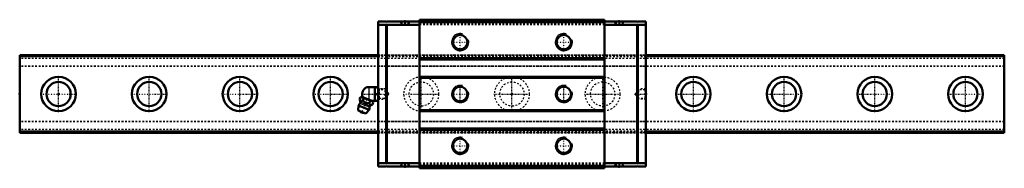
# Model space of a CAD drawing. Header units: millimetres. Extents: x -22 to 548, y -43 to 43.
import ezdxf

# ---------------------------------------------------------------- set-up
doc = ezdxf.new("R2010")
doc.units = ezdxf.units.MM
doc.linetypes.add('Center', pattern=[1.5, 0.45, -0.5, 0.05, -0.5])
doc.linetypes.add('Dashed', pattern=[2, 1, -1])
for name, color, linetype, lineweight in [('2d ConnectionPoints', 7, 'Continuous', 50), ('AM_0', 7, 'Continuous', 50), ('AM_4', 3, 'Continuous', 25), ('AM_5', 3, 'Continuous', 25), ('AM_7', 7, 'Center', 25), ('AM_9', 6, 'Dashed', 25)]:
    doc.layers.add(name, color=color, linetype=linetype, lineweight=lineweight)

# ---------------------------------------------------------------- blocks, each defined once
blk = doc.blocks.new('1_B_M6F_SRN_grease_nipple_joint_0_in_SRN45R1SS570LG2250BM6F20750001_4')
at = {"layer": 'AM_0'}
for p, q in [((179.7, 4), (185, 4)), ((183, 4), (183, -4)), ((183.5, 0), (185, 0)), ((174.28, -3), (174.71, -1.93)), ((175.49, -1.6), (174.71, -1.93)), ((181.88, -4.18), (175.49, -1.6)), ((176.15, -3.76), (176.58, -2.69)), ((179.9, -5.27), (180.33, -4.2)), ((181.42, -4), (185, -4)), ((181.77, -6.03), (182.21, -4.96)), ((182.21, -4.96), (181.88, -4.18)), ((173.6, -6.67), (173.4, -9.49)), ((177.89, -11.31), (173.4, -9.49)), ((179.72, -9.14), (173.6, -6.67)), ((177.89, -11.31), (179.72, -9.14))]:
    blk.add_line(p, q, dxfattribs=at)
for points in [[(183.5, 4), (183.21, 3.44), (183, 2.85)], [(183, 1.15), (183.06, 0.96), (183.25, 0.47), (183.5, 0)], [(183.5, 0), (183.21, -0.56), (183, -1.15)], [(174.28, -3), (174.46, -3.4), (174.68, -3.74), (174.87, -3.91), (175.09, -4), (175.34, -4.01), (175.6, -3.96), (176.15, -3.76)], [(176.58, -2.69), (176.32, -2.21), (175.96, -1.86), (175.66, -1.76), (175.31, -1.75), (174.71, -1.93)], [(176.15, -3.76), (176.58, -4.23), (177, -4.62), (177.47, -4.95), (177.89, -5.14), (178.36, -5.26), (179.12, -5.32), (179.9, -5.27)], [(180.33, -4.2), (179.93, -3.79), (179.49, -3.42), (178.97, -3.09), (178.39, -2.85), (177.79, -2.71), (177.17, -2.67), (176.58, -2.69)], [(179.9, -5.27), (180.08, -5.67), (180.3, -6.01), (180.49, -6.18), (180.71, -6.27), (180.96, -6.29), (181.22, -6.24), (181.77, -6.03)], [(182.21, -4.96), (181.95, -4.48), (181.59, -4.14), (181.28, -4.03), (180.93, -4.03), (180.33, -4.2)], [(183, -2.85), (183.06, -3.04), (183.25, -3.53), (183.5, -4)]]:
    blk.add_lwpolyline(points, dxfattribs=at)
for centre, radius, start, end in [((179.7, 0), 4, 90, 207.9876), ((176.66, -7.9), 3.3, 131.9787, 158), ((168.73, -5.29), 6, 4.8448, 22.4522), ((173.92, -4.86), 0.8, 311.9787, 4.8448), ((176.19, -9.07), 1.82, 210.1342, 285.8658), ((176.66, -7.9), 3.3, 338, 4.0213), ((180.75, -7.62), 0.8, 131.1552, 184.0213), ((184.17, -11.53), 6, 113.5334, 131.1552)]:
    blk.add_arc(centre, radius, start, end, dxfattribs=at)
at = {"layer": 'AM_4'}
for p, q in [((179.7, 4), (179.7, -3.3)), ((179.95, -7.67), (174.45, -5.45)), ((180.22, -7.01), (174.71, -4.79))]:
    blk.add_line(p, q, dxfattribs=at)
at = {"layer": 'AM_5', "linetype": 'Dashed'}
blk.add_line((185.54, 3), (185.54, -3), dxfattribs=at)
at = {"layer": 'AM_7'}
blk.add_line((175.34, -11.15), (178.84, -2.5), dxfattribs=at)
at = {"layer": 'AM_9'}
for p, q in [((189.39, 3), (185, 3)), ((189.39, 3), (189.39, -3)), ((190, 2.39), (189.39, 3)), ((190, 2.39), (190, -2.39)), ((185, -3), (189.39, -3)), ((189.39, -3), (190, -2.39))]:
    blk.add_line(p, q, dxfattribs=at)
blk = doc.blocks.new('2_SRN45RSSB_M6F1_Slide25_55_0_in_SRN45R1SS570LG2250BM6F20750001_4')
at = {"layer": 'AM_0'}
for p, q in [((189.6, 42), (185, 42)), ((185, 42), (185, -42)), ((189.6, 40), (185, 40)), ((189.6, 42), (189.6, 41.5)), ((189.6, 41.5), (190.1, 42)), ((190.1, 40), (189.6, 40.5)), ((189.6, 40.5), (189.6, -40.5)), ((209, 42), (190.1, 42)), ((190.1, -40), (190.1, 40)), ((209, 40), (190.1, 40)), ((209, 43), (209, -43)), ((316, 43), (209, 43)), ((316, 41.5), (209, 41.5)), ((316, 43), (316, -43)), ((316, 42), (334.9, 42)), ((316, 40), (334.9, 40)), ((335.4, 41.5), (334.9, 42)), ((334.9, 40), (335.4, 40.5)), ((334.9, -40), (334.9, 40)), ((335.4, 42), (335.4, 41.5)), ((335.4, 42), (340, 42)), ((335.4, 40.5), (335.4, -40.5)), ((335.4, 40), (340, 40)), ((340, 42), (340, -42)), ((316, 20.7), (209, 20.7)), ((316, 20), (209, 20)), ((316, 10), (209, 10)), ((316, 9.3), (209, 9.3)), ((316, -9.3), (209, -9.3)), ((316, -10), (209, -10)), ((316, -20), (209, -20)), ((316, -20.7), (209, -20.7)), ((189.6, -40), (185, -40)), ((189.6, -42), (185, -42)), ((189.6, -40.5), (190.1, -40)), ((190.1, -42), (189.6, -41.5)), ((189.6, -41.5), (189.6, -42)), ((209, -40), (190.1, -40)), ((209, -42), (190.1, -42)), ((316, -41.5), (209, -41.5)), ((316, -43), (209, -43)), ((316, -40), (334.9, -40)), ((316, -42), (334.9, -42)), ((335.4, -40.5), (334.9, -40)), ((334.9, -42), (335.4, -41.5)), ((335.4, -40), (340, -40)), ((335.4, -41.5), (335.4, -42)), ((335.4, -42), (340, -42))]:
    blk.add_line(p, q, dxfattribs=at)
for centre in [(232.5, 30), (292.5, 30), (232.5, 0), (292.5, 0), (232.5, -30), (292.5, -30)]:
    blk.add_circle(centre, 4.19, dxfattribs=at)
at = {"layer": 'AM_5', "linetype": 'Dashed'}
for p, q in [((185, 3), (189, 3)), ((189, -3), (189, 3)), ((335.6, 2.46), (336, 3)), ((336, -3), (336, 3)), ((340, 3), (336, 3)), ((335.6, -2.46), (336, -3)), ((340, -3), (336, -3))]:
    blk.add_line(p, q, dxfattribs=at)
at = {"layer": 'AM_5'}
for centre in [(232.5, 30), (292.5, 30), (232.5, 0), (292.5, 0), (232.5, -30), (292.5, -30)]:
    blk.add_arc(centre, 5, 75, 15, dxfattribs=at)
at = {"layer": 'AM_7'}
for p, q in [((200.5, 42.05), (200.5, 40.95)), ((324.5, 42.05), (324.5, 40.95)), ((232.5, 24.75), (232.5, 35.25)), ((292.5, 24.75), (292.5, 35.25)), ((227.25, 30), (237.75, 30)), ((287.25, 30), (297.75, 30)), ((175.24, 0), (191.53, 0)), ((227.25, 0), (237.75, 0)), ((232.5, -5.25), (232.5, 5.25)), ((287.25, 0), (297.75, 0)), ((292.5, -5.25), (292.5, 5.25)), ((333.47, 0), (340.31, 0)), ((232.5, -35.25), (232.5, -24.75)), ((292.5, -35.25), (292.5, -24.75)), ((227.25, -30), (237.75, -30)), ((287.25, -30), (297.75, -30)), ((200.5, -42.05), (200.5, -40.95)), ((324.5, -42.05), (324.5, -40.95))]:
    blk.add_line(p, q, dxfattribs=at)
at = {"layer": 'AM_9'}
for p, q in [((190.1, 40), (189.6, 40)), ((197.9, 42), (197.9, 41)), ((203.1, 41), (197.9, 41)), ((203.1, 41), (203.1, 42)), ((316, 42.79), (209, 42.79)), ((316, 42.5), (209, 42.5)), ((316, 42.21), (209, 42.21)), ((316, 40.79), (209, 40.79)), ((316, 40.09), (209, 40.09)), ((321.9, 42), (321.9, 41)), ((327.1, 41), (321.9, 41)), ((327.1, 41), (327.1, 42)), ((334.9, 40), (335.4, 40)), ((340, 22.5), (185, 22.5)), ((340, 22.41), (185, 22.41)), ((340, 22.25), (185, 22.25)), ((340, 21.5), (185, 21.5)), ((340, 16.09), (185, 16.09)), ((340, 16), (185, 16)), ((185.54, 2.46), (185, 3)), ((189.8, 2.46), (185.54, 2.46)), ((185.54, 2.46), (185.54, -2.46)), ((189.8, 2.46), (189.8, -2.46)), ((191.22, 0), (189.8, 2.46)), ((189.8, -2.46), (191.22, 0)), ((335.2, 2.46), (333.78, 0)), ((333.78, 0), (335.2, -2.46)), ((339.46, 2.46), (335.2, 2.46)), ((335.2, 2.46), (335.2, -2.46)), ((340, 3), (339.46, 2.46)), ((339.46, 2.46), (339.46, -2.46)), ((185, -3), (185.54, -2.46)), ((185.54, -2.46), (189.8, -2.46)), ((335.2, -2.46), (339.46, -2.46)), ((339.46, -2.46), (340, -3)), ((340, -16), (185, -16)), ((340, -16.09), (185, -16.09)), ((340, -21.5), (185, -21.5)), ((340, -22.25), (185, -22.25)), ((340, -22.41), (185, -22.41)), ((185, -22.5), (340, -22.5)), ((190.1, -40), (189.6, -40)), ((203.1, -41), (197.9, -41)), ((197.9, -41), (197.9, -42)), ((203.1, -42), (203.1, -41)), ((316, -40.09), (209, -40.09)), ((316, -40.79), (209, -40.79)), ((316, -42.21), (209, -42.21)), ((316, -42.5), (209, -42.5)), ((316, -42.79), (209, -42.79)), ((327.1, -41), (321.9, -41)), ((321.9, -41), (321.9, -42)), ((327.1, -42), (327.1, -41)), ((334.9, -40), (335.4, -40))]:
    blk.add_line(p, q, dxfattribs=at)
blk = doc.blocks.new('3_SRG45R57022_5_Track_0_in_SRN45R1SS570LG2250BM6F20750001_4')
at = {"layer": 'AM_0'}
for p, q in [((185, 22.5), (-22.5, 22.5)), ((-22.5, 22.5), (-22.5, -22.5)), ((547.5, 22.5), (340, 22.5)), ((547.5, 22.5), (547.5, -22.5)), ((-22.5, -22.5), (185, -22.5)), ((340, -22.5), (547.5, -22.5))]:
    blk.add_line(p, q, dxfattribs=at)
for centre, radius in [((0, 0), 10), ((0, 0), 7), ((52.5, 0), 10), ((52.5, 0), 7), ((105, 0), 10), ((105, 0), 7), ((157.5, 0), 10), ((157.5, 0), 7), ((367.5, 0), 10), ((367.5, 0), 7), ((420, 0), 10), ((420, 0), 7), ((472.5, 0), 10), ((472.5, 0), 7), ((525, 0), 10), ((525, 0), 7)]:
    blk.add_circle(centre, radius, dxfattribs=at)
at = {"layer": 'AM_4'}
for p, q in [((185, 21.5), (-22.5, 21.5)), ((547.5, 21.5), (340, 21.5)), ((185, -21.5), (-22.5, -21.5)), ((547.5, -21.5), (340, -21.5))]:
    blk.add_line(p, q, dxfattribs=at)
at = {"layer": 'AM_7'}
for p, q in [((0, -10.5), (0, 10.5)), ((52.5, -10.5), (52.5, 10.5)), ((105, -10.5), (105, 10.5)), ((157.5, -10.5), (157.5, 10.5)), ((210, -10.5), (210, 10.5)), ((262.5, -10.5), (262.5, 10.5)), ((315, -10.5), (315, 10.5)), ((367.5, -10.5), (367.5, 10.5)), ((420, -10.5), (420, 10.5)), ((472.5, -10.5), (472.5, 10.5)), ((525, -10.5), (525, 10.5)), ((-10.5, 0), (10.5, 0)), ((42, 0), (63, 0)), ((94.5, 0), (115.5, 0)), ((147, 0), (168, 0)), ((252, 0), (273, 0)), ((304.5, 0), (325.5, 0)), ((357, 0), (378, 0)), ((409.5, 0), (430.5, 0)), ((462, 0), (483, 0)), ((514.5, 0), (535.5, 0)), ((199.5, 0), (220.5, 0))]:
    blk.add_line(p, q, dxfattribs=at)
at = {"layer": 'AM_9'}
for p, q in [((547.5, 22.41), (-22.5, 22.41)), ((547.5, 22.25), (-22.5, 22.25)), ((547.5, 20.5), (-22.5, 20.5)), ((340, 22.5), (185, 22.5)), ((340, 21.5), (185, 21.5)), ((547.5, 16.09), (-22.5, 16.09)), ((547.5, 16), (-22.5, 16)), ((547.5, -16), (-22.5, -16)), ((547.5, -16.09), (-22.5, -16.09)), ((547.5, -20.5), (-22.5, -20.5)), ((547.5, -22.25), (-22.5, -22.25)), ((547.5, -22.41), (-22.5, -22.41)), ((340, -21.5), (185, -21.5)), ((185, -22.5), (340, -22.5))]:
    blk.add_line(p, q, dxfattribs=at)
for centre, radius in [((210, 0), 10), ((210, 0), 7), ((262.5, 0), 10), ((262.5, 0), 7), ((315, 0), 10), ((315, 0), 7)]:
    blk.add_circle(centre, radius, dxfattribs=at)

msp = doc.modelspace()

# ---------------------------------------------------------------- linework, layer by layer
at = {"layer": '2d ConnectionPoints'}
for p in [(200.5, 42), (324.5, 42), (-22.5, 0), (0, 0), (0, 0), (185, 0), (262.5, 0), (340, 0), (200.5, -42), (324.5, -42)]:
    msp.add_point(p, dxfattribs=at)

# ---------------------------------------------------------------- block references
for name in ['2_SRN45RSSB_M6F1_Slide25_55_0_in_SRN45R1SS570LG2250BM6F20750001_4', '3_SRG45R57022_5_Track_0_in_SRN45R1SS570LG2250BM6F20750001_4', '1_B_M6F_SRN_grease_nipple_joint_0_in_SRN45R1SS570LG2250BM6F20750001_4']:
    msp.add_blockref(name, (0, 0))

doc.saveas('drawing.dxf')
